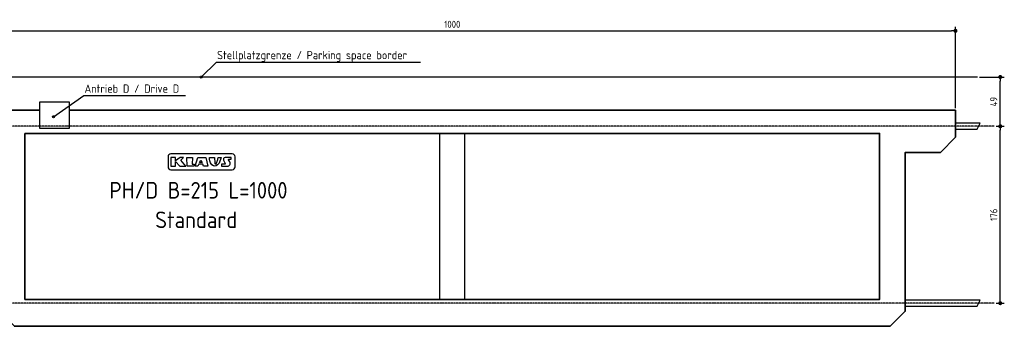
# Model space of a CAD drawing. Header units: millimetres. Extents: x -10168 to 10336, y -2500 to 570.
# Tile 2 of 2: x 551 to 10336, y -2480 to 570. Entities that reach past the tile are written whole.
import ezdxf

# ---------------------------------------------------------------- set-up
doc = ezdxf.new("R2010")
doc.units = ezdxf.units.MM
doc.linetypes.add('GEN7', pattern=[15, 10, -2.5, 0, -2.5])
for name, color, linetype in [('4', 3, 'Continuous'), ('5', 3, 'Continuous'), ('7', 4, 'GEN7')]:
    doc.layers.add(name, color=color, linetype=linetype)
doc.layers.add('Sichtbare Kanten(DIN)', color=7, linetype='Continuous', lineweight=35)
doc.styles.get("Standard").update_dxf_attribs({"font": 'ISOCP.SHX'})
doc.dimstyles.new('GEN-ISO$0', dxfattribs={"dimscale": 20, "dimtxt": 3.5, "dimasz": 2, "dimexe": 2, "dimexo": 1, "dimgap": 1.5, "dimtad": 1, "dimdec": 1, "dimlfac": 0.1, "dimdsep": 46, "dimtxsty": 'Standard', "dimblk": 'PUNKT', "dimcen": 2, "dimclrd": 256, "dimclre": 256, "dimclrt": 2, "dimadec": 0, "dimazin": 0, "dimtp": 0.1, "dimtm": 0.1, "dimtfac": 0.71, "dimtdec": 1, "dimtmove": 2, "dimatfit": 3, "dimldrblk": 'PUNKT', "dimfxl": 1, "dimtolj": 1, "dimarcsym": 0})

# ---------------------------------------------------------------- blocks, each defined once
blk = doc.blocks.new('PUNKT')
at = {"layer": '4', "color": 0, "linetype": 'ByBlock'}
blk.add_line((-0.5, 0), (-1, 0), dxfattribs=at)
at = {"layer": '4', "color": 0, "linetype": 'ByBlock', "const_width": 0.5}
blk.add_lwpolyline([(-0.25, 0, 1), (0.25, 0, 1)], format="xyb", close=True, dxfattribs=at)
blk = doc.blocks.new('*D3')
at = {"layer": '5', "lineweight": -2, "transparency": 16777216}
for p, q in [((10255.8, -490), (10335.6, -490)), ((10295.6, -2210), (10295.6, -530)), ((10255.8, -2250), (10335.6, -2250))]:
    blk.add_line(p, q, dxfattribs=at)
at = {"layer": 'DEFPOINTS', "color": 0, "transparency": 16777216}
for p in [(10235.8, -490), (10295.6, -490), (10235.8, -2250)]:
    blk.add_point(p, dxfattribs=at)
at = {"layer": '5', "lineweight": -2, "transparency": 16777216, "xscale": 40, "yscale": 40, "zscale": 40}
for p, rotation in [((10295.6, -490), 90), ((10295.6, -2250), 270)]:
    blk.add_blockref('PUNKT', p, dxfattribs=dict(at, rotation=rotation))
at = {"layer": '5', "color": 2, "transparency": 16777216, "insert": (10230.6, -1370), "char_height": 70, "attachment_point": 5, "rotation": 90}
blk.add_mtext('\\A1;176', dxfattribs=at)
blk = doc.blocks.new('*D5')
at = {"layer": '5', "lineweight": -2, "transparency": 16777216}
for p, q in [((10088.8, 0), (10335.6, 0)), ((10295.6, -450), (10295.6, -40)), ((10255.8, -490), (10335.6, -490))]:
    blk.add_line(p, q, dxfattribs=at)
at = {"layer": 'DEFPOINTS', "color": 0, "transparency": 16777216}
for p in [(10068.8, 0), (10295.6, 0), (10235.8, -490)]:
    blk.add_point(p, dxfattribs=at)
at = {"layer": '5', "lineweight": -2, "transparency": 16777216, "xscale": 40, "yscale": 40, "zscale": 40}
for p, rotation in [((10295.6, 0), 90), ((10295.6, -490), 270)]:
    blk.add_blockref('PUNKT', p, dxfattribs=dict(at, rotation=rotation))
at = {"layer": '5', "color": 2, "transparency": 16777216, "insert": (10230.6, -245), "char_height": 70, "attachment_point": 5, "rotation": 90}
blk.add_mtext('\\A1;49', dxfattribs=at)
blk = doc.blocks.new('*D9')
at = {"layer": '5', "lineweight": -2, "transparency": 16777216}
for p, q in [((-150, -310), (-150, 499.5)), ((9850, -310), (9850, 499.5)), ((-110, 459.5), (9810, 459.5))]:
    blk.add_line(p, q, dxfattribs=at)
at = {"layer": 'DEFPOINTS', "color": 0, "transparency": 16777216}
for p in [(9850, 459.5), (-150, -330), (9850, -330)]:
    blk.add_point(p, dxfattribs=at)
at = {"layer": '5', "lineweight": -2, "transparency": 16777216, "xscale": 40, "yscale": 40, "zscale": 40, "rotation": 180}
blk.add_blockref('PUNKT', (-150, 459.5), dxfattribs=at)
at = {"layer": '5', "lineweight": -2, "transparency": 16777216, "xscale": 40, "yscale": 40, "zscale": 40}
blk.add_blockref('PUNKT', (9850, 459.5), dxfattribs=at)
at = {"layer": '5', "color": 2, "transparency": 16777216, "insert": (4850, 524.5), "char_height": 70, "attachment_point": 5}
blk.add_mtext('\\A1;1000', dxfattribs=at)

msp = doc.modelspace()

# ---------------------------------------------------------------- hatches: boundary and pattern name
h = msp.add_hatch(color=256)
edge = h.paths.add_edge_path()
edge.add_arc((2354.409, 0), 10, 11.4591559, 224.986051)
edge.add_arc((2354.409, 0), 10, 224.986051, 371.4591559)
h = msp.add_hatch(color=256)
edge = h.paths.add_edge_path()
edge.add_arc((887.211, -394.645), 10, 11.4591559, 224.986051)
edge.add_arc((887.211, -394.645), 10, 224.986051, 371.4591559)

# ---------------------------------------------------------------- linework, layer by layer
for p, q in [((2354.409, 0), (2505.604, 148.853)), ((2505.604, 148.853), (4532.877, 148.853)), ((10068.832, 0), (-10168.032, 0)), ((887.211, -394.645), (1188.595, -184.872)), ((1188.595, -184.872), (2199.779, -184.872)), ((4725, -2211.819), (4725, -561.819)), ((4975, -2211.819), (4975, -561.819))]:
    msp.add_line(p, q)
for points in [[(746.999, -510), (1046.999, -510), (1046.999, -250), (746.999, -250)], [(2151.842, -826.436), (2180.134, -800.967), (2144.463, -800.967), (2100.329, -833.37), (2100.329, -800.967), (2051.727, -800.967), (2052.305, -886.608), (2100.329, -886.608), (2100.329, -840.892), (2144.335, -886.608), (2202.757, -886.608)], [(2216.161, -886.886), (2210.906, -800.967), (2269.702, -800.967), (2264.097, -866.344), (2284.93, -866.932), (2281.713, -886.886)], [(2378.502, -886.886), (2370.014, -866.344), (2330.662, -866.344), (2320.073, -886.886), (2296.518, -886.886), (2320.813, -800.967), (2401.916, -800.967), (2421.659, -886.886)], [(2337.117, -851.513), (2351.494, -828.166), (2364.011, -851.513)], [(2524.925, -800.967), (2553.163, -800.967), (2533.245, -857.077), (2518.545, -875.041), (2503.845, -883.786), (2491.684, -886.168), (2478.016, -885.124), (2460.053, -872.805), (2447.149, -852.623), (2441.203, -834.382), (2438.251, -816.859), (2436.715, -800.967), (2486.94, -800.967), (2489.227, -853.047), (2489.967, -857.864), (2490.412, -858.885), (2490.879, -859.851), (2491.299, -860.612), (2491.684, -861.2), (2492.046, -861.649), (2492.396, -861.992), (2492.746, -862.261), (2493.108, -862.488), (2493.491, -862.702), (2493.892, -862.905), (2494.306, -863.094), (2494.728, -863.266), (2495.154, -863.42), (2495.578, -863.551), (2495.995, -863.658), (2496.402, -863.737), (2496.792, -863.786), (2497.17, -863.809), (2497.536, -863.809), (2497.893, -863.789), (2498.245, -863.752), (2498.594, -863.703), (2498.942, -863.645), (2499.292, -863.582), (2499.646, -863.515), (2500.003, -863.443), (2500.359, -863.363), (2500.712, -863.273), (2501.059, -863.169), (2501.398, -863.048), (2501.727, -862.907), (2502.041, -862.744), (2502.341, -862.556), (2502.628, -862.346), (2502.904, -862.117), (2503.174, -861.872), (2503.441, -861.614), (2503.707, -861.346), (2503.976, -861.072), (2504.251, -860.794), (2504.537, -860.504), (2504.853, -860.145), (2505.218, -859.647), (2505.651, -858.942), (2506.174, -857.96), (2506.806, -856.633), (2507.568, -854.891), (2508.478, -852.665), (2509.56, -849.87), (2510.848, -846.358), (2512.378, -841.963), (2514.186, -836.519), (2516.308, -829.863), (2518.781, -821.829), (2521.641, -812.252)]]:
    msp.add_lwpolyline(points, close=True)
for points in [[(9850.356, -520), (10065.585, -520), (10095.585, -460), (9850.356, -460)], [(2489.967, -857.864), (2489.888, -857.681)], [(9351.356, -2280), (10065.585, -2280), (10095.585, -2220), (9351.356, -2220)]]:
    msp.add_lwpolyline(points)
for points in [[(2054.017, -922.111), (2663.382, -922.111, 0.41421356), (2692.182, -893.311), (2692.182, -793.237, 0.41421356), (2663.382, -764.437), (2054.017, -764.437, 0.41421356), (2025.217, -793.237), (2025.217, -893.311, 0.41421356)], [(2639.405, -844.247), (2627.906, -823.26, -0.56992068), (2631.852, -816.598), (2651.839, -816.598), (2652.915, -800.967), (2593.35, -800.967, 0.56212866), (2577.364, -827.242), (2594.5, -860.347, -0.56212866), (2590.504, -866.915), (2556.905, -866.915), (2557.505, -883.133), (2557.644, -886.886), (2614.148, -886.886, 0.56992068)]]:
    msp.add_lwpolyline(points, format="xyb", close=True)
for centre in [(2354.409, 0), (887.211, -394.645)]:
    msp.add_circle(centre, 10)
at = {"layer": '7'}
for p, q in [((10235.841, -490), (-10141.666, -490)), ((10235.841, -2250), (-10141.666, -2250))]:
    msp.add_line(p, q, dxfattribs=at)
at = {"layer": 'Sichtbare Kanten(DIN)'}
for points in [[(1046.999, -330), (9850, -330), (9850, -599.487), (9700, -749.487), (9351, -749.487), (9351, -2330), (9201, -2480), (499, -2480), (349, -2330), (349, -749.487), (0, -749.487), (-150, -599.487), (-150, -330), (746.999, -330)], [(604, -561.819), (604, -2211.819), (9096, -2211.819), (9096, -561.819), (603.746, -561.819)]]:
    msp.add_lwpolyline(points, dxfattribs=at)

# ---------------------------------------------------------------- texts
for s, height, p in [('Stellplatzgrenze / Parking space border', 82.5, (2512.952, 177.045)), ('Antrieb D / Drive D', 82.5, (1195.943, -156.679)), ('PH/D B=215 L=1000', 165, (1442.759, -1209.201)), ('Standard', 165, (1898.299, -1502.93))]:
    msp.add_text(s, height=height).set_placement(p)

# ---------------------------------------------------------------- dimensions: what is measured, and where the dimension line sits
at = {"layer": '5'}
dim = msp.add_linear_dim(base=(9850, 459.497), p1=(-150, -330), p2=(9850, -330), dimstyle='GEN-ISO$0', override={"dimdec": 2, "dimtdec": 0}, dxfattribs=at)
dim.commit()
dim.dimension.update_dxf_attribs({"geometry": '*D9', "text_midpoint": (4850, 524.497)})
for base, p1, p2, picture, middle in [((10295.585, 0), (10235.841, -490), (10068.832, 0), '*D5', (10230.585, -245)), ((10295.585, -490), (10235.841, -2250), (10235.841, -490), '*D3', (10230.585, -1370))]:
    dim = msp.add_linear_dim(base=base, p1=p1, p2=p2, angle=90, dimstyle='GEN-ISO$0', override={"dimdec": 2, "dimtdec": 0}, dxfattribs=at)
    dim.commit()
    dim.dimension.update_dxf_attribs({"geometry": picture, "text_midpoint": middle})

doc.saveas('drawing.dxf')
